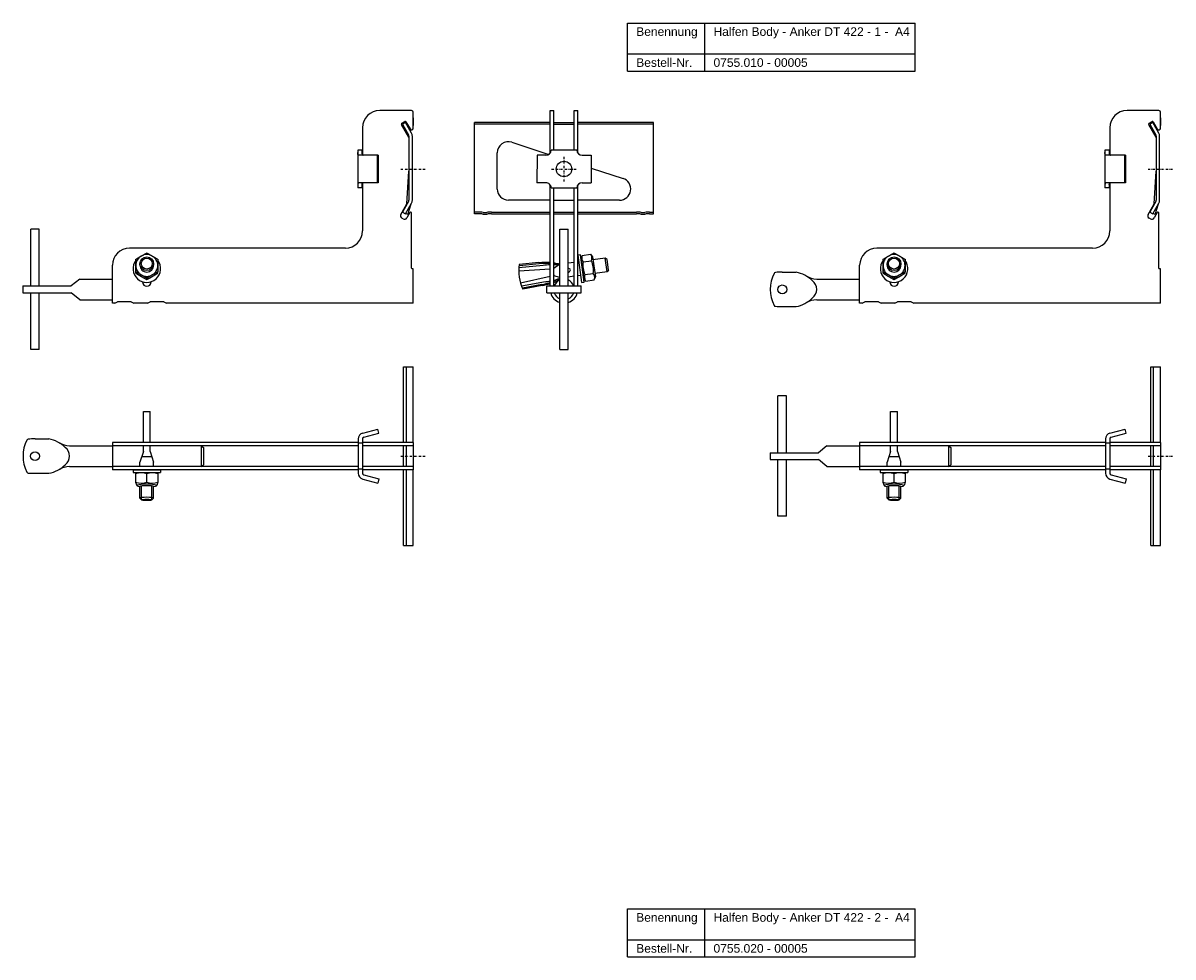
# Model space of a CAD drawing. Header units: millimetres. Extents: x 1273 to 2652, y -1202 to 170.
# Tile 2 of 4: x 1273 to 1942, y -373 to 170. Entities that reach past the tile are written whole.
import ezdxf

# ---------------------------------------------------------------- set-up
doc = ezdxf.new("R2010")
doc.units = ezdxf.units.MM
doc.header["$LTSCALE"] = 10
doc.linetypes.add('STRICHPUNKT2', pattern=[0.5, 0.25, -0.125, 0, -0.125])
doc.layers.add('HALFEN', color=2, linetype='Continuous')
doc.styles.add('ARIAL50', font='ARIAL.TTF', dxfattribs={"height": 5})

msp = doc.modelspace()

# ---------------------------------------------------------------- linework, layer by layer
at = {"layer": 'HALFEN'}
for p, q in [((1625.03, 170.28), (1792.23, 170.28)), ((1625.03, 142.28), (1625.03, 170.28)), ((1669.99, 142.28), (1669.99, 170.28)), ((1792.23, 142.28), (1792.23, 170.28)), ((1625.03, 152.28), (1792.23, 152.28)), ((1625.03, 142.28), (1792.23, 142.28)), ((1499.34, 119.36), (1480.84, 119.36)), ((1499.34, 119.36), (1480.84, 119.36)), ((1500.34, 115.09), (1500.34, 118.36)), ((1500.34, 109.17), (1500.34, 118.36)), ((1500.34, 115.09), (1500.34, 110.65)), ((1580.02, 94.69), (1580.02, 119.36)), ((1580.02, 119.36), (1582.02, 119.36)), ((1582.02, 96.36), (1582.02, 119.36)), ((1594.02, 96.35), (1594.02, 119.36)), ((1594.02, 119.36), (1596.02, 119.36)), ((1596.02, 94.7), (1596.02, 119.36)), ((1933.99, 119.36), (1915.49, 119.36)), ((1933.99, 119.36), (1915.49, 119.36)), ((1934.99, 115.09), (1934.99, 118.36)), ((1934.99, 109.17), (1934.99, 118.36)), ((1934.99, 115.09), (1934.99, 110.65)), ((1470.84, 109.36), (1470.84, 93.62)), ((1536.02, 59.35), (1536.02, 112.35)), ((1580.02, 112.35), (1536.02, 112.35)), ((1580.02, 111.35), (1536.02, 111.35)), ((1582.02, 112.35), (1594.02, 112.35)), ((1582.02, 111.35), (1594.02, 111.35)), ((1640.02, 112.35), (1596.02, 112.35)), ((1640.02, 111.35), (1596.02, 111.35)), ((1640.02, 59.35), (1640.02, 112.35)), ((1905.49, 109.36), (1905.49, 93.62)), ((1557.72, 100.9), (1579.25, 93.9)), ((1468.02, 96.36), (1468.02, 74.36)), ((1470.52, 96.36), (1468.02, 96.36)), ((1470.52, 96.36), (1470.52, 94.36)), ((1549.21, 73.72), (1549.21, 94.72)), ((1595.53, 96.35), (1580.53, 96.36)), ((1902.67, 96.36), (1902.67, 74.36)), ((1905.17, 96.36), (1902.67, 96.36)), ((1905.17, 96.36), (1905.17, 94.36)), ((1480.02, 93.36), (1468.8, 93.36)), ((1479.37, 93.36), (1479.37, 77.36)), ((1480.02, 93.36), (1480.02, 77.36)), ((1572.32, 93.37), (1572.31, 77.37)), ((1577.53, 93.37), (1572.32, 93.37)), ((1598.53, 93.35), (1603.74, 93.35)), ((1603.74, 93.35), (1603.73, 77.35)), ((1914.67, 93.36), (1903.45, 93.36)), ((1914.02, 93.36), (1914.02, 77.36)), ((1914.67, 93.36), (1914.67, 77.36)), ((1603.73, 85.95), (1622.35, 79.9)), ((1470.52, 74.36), (1468.02, 74.36)), ((1480.02, 77.36), (1468.8, 77.36)), ((1470.52, 76.36), (1470.52, 74.36)), ((1470.84, 77.1), (1470.84, 49.36)), ((1577.52, 77.37), (1572.31, 77.37)), ((1580.02, 17.36), (1580.02, 76.01)), ((1580.52, 74.36), (1595.52, 74.35)), ((1582.02, 17.36), (1582.02, 74.36)), ((1594.02, 17.36), (1594.02, 74.35)), ((1596.02, 17.36), (1596.02, 76.02)), ((1598.52, 77.35), (1603.73, 77.35)), ((1905.17, 74.36), (1902.67, 74.36)), ((1914.67, 77.36), (1903.45, 77.36)), ((1905.17, 76.36), (1905.17, 74.36)), ((1905.49, 77.1), (1905.49, 49.36)), ((1580.02, 67.22), (1555.71, 67.22)), ((1582.02, 67.22), (1594.02, 67.22)), ((1620.34, 67.22), (1596.02, 67.22)), ((1538.27, 60.35), (1536.02, 60.35)), ((1545.77, 60.35), (1580.02, 60.35)), ((1582.02, 60.35), (1594.02, 60.35)), ((1596.02, 60.35), (1630.27, 60.35)), ((1637.77, 60.35), (1640.02, 60.35)), ((1499.34, 27.66), (1499.34, 59.81)), ((1538.27, 59.35), (1536.02, 59.35)), ((1545.77, 59.35), (1580.02, 59.35)), ((1582.02, 59.35), (1594.02, 59.35)), ((1596.02, 59.35), (1630.27, 59.35)), ((1637.77, 59.35), (1640.02, 59.35)), ((1933.99, 27.66), (1933.99, 59.81)), ((1277.84, 17.36), (1277.84, 50.36)), ((1282.84, 50.36), (1277.84, 50.36)), ((1282.84, 17.36), (1282.84, 50.36)), ((1585.52, 17.36), (1585.52, 50.36)), ((1585.52, 50.36), (1590.52, 50.36)), ((1590.52, 17.36), (1590.52, 50.36)), ((1460.84, 39.36), (1335.34, 39.36)), ((1597.61, 35.42), (1596.02, 35.2)), ((1596.02, 35.2), (1598.25, 19.36)), ((1599.83, 19.58), (1597.61, 35.42)), ((1598.65, 35.07), (1597.91, 33.25)), ((1598.65, 35.07), (1603.43, 35.75)), ((1603.43, 35.75), (1604.65, 34.19)), ((1604.65, 34.19), (1606.26, 22.7)), ((1611.96, 33.56), (1604.88, 32.56)), ((1613.07, 25.64), (1611.96, 33.56)), ((1613.09, 32.71), (1611.96, 33.56)), ((1895.49, 39.36), (1769.99, 39.36)), ((1325.34, 7.36), (1325.34, 29.36)), ((1341.34, 29.47), (1341.34, 30.28)), ((1349.35, 29.47), (1349.35, 30.28)), ((1500.04, 27.36), (1499.64, 27.36)), ((1500.34, 7.36), (1500.34, 27.06)), ((1580.02, 27.17), (1561.75, 26)), ((1575.86, 29.29), (1561.83, 27.86)), ((1573.42, 30.92), (1561.99, 29.85)), ((1573.48, 30.22), (1562.05, 29.14)), ((1585.07, 29.57), (1582.02, 27.58)), ((1584.06, 29.66), (1585.07, 29.57)), ((1594.02, 31.04), (1590.52, 30.55)), ((1596.56, 31.39), (1596.02, 31.32)), ((1597.89, 33.4), (1599.51, 21.91)), ((1599.18, 31.36), (1603.96, 32.03)), ((1613.92, 26.76), (1613.07, 25.64)), ((1613.92, 26.76), (1613.09, 32.71)), ((1759.99, 7.36), (1759.99, 29.36)), ((1775.99, 29.47), (1775.99, 30.28)), ((1784, 29.47), (1784, 30.28)), ((1934.69, 27.36), (1934.29, 27.36)), ((1934.99, 7.36), (1934.99, 27.06)), ((1306.34, 21.36), (1301.34, 17.36)), ((1306.34, 21.36), (1325.34, 21.36)), ((1580.02, 22.85), (1562.72, 19.06)), ((1582.02, 23.8), (1582.09, 23.3)), ((1582.09, 23.3), (1582.02, 23.29)), ((1585.52, 22.25), (1582.09, 23.3)), ((1585.18, 21.69), (1585.52, 21.83)), ((1594.02, 22.96), (1590.52, 22.47)), ((1597.67, 23.47), (1596.02, 23.24)), ((1600.74, 20.2), (1599.53, 21.76)), ((1600.22, 23.92), (1605, 24.59)), ((1600.74, 20.2), (1605.52, 20.88)), ((1605.52, 20.88), (1606.26, 22.7)), ((1613.07, 25.64), (1605.99, 24.64)), ((1714.99, 25.36), (1722.99, 25.36)), ((1735, 21.36), (1759.99, 21.36)), ((1273.34, 17.36), (1301.34, 17.36)), ((1273.34, 17.36), (1273.34, 13.36)), ((1342.84, 19.66), (1342.84, 19.82)), ((1347.84, 19.66), (1347.84, 19.82)), ((1577.2, 19.78), (1563.32, 17.29)), ((1575.16, 18.24), (1563.88, 16.12)), ((1575.28, 17.6), (1564, 15.48)), ((1578.02, 17.36), (1598.02, 17.36)), ((1578.02, 13.36), (1578.02, 17.36)), ((1598.02, 13.36), (1598.02, 17.36)), ((1598.25, 19.36), (1599.83, 19.58)), ((1777.49, 19.66), (1777.49, 19.82)), ((1782.49, 19.66), (1782.49, 19.82)), ((1273.34, 13.36), (1301.34, 13.36)), ((1277.84, -19.64), (1277.84, 13.36)), ((1282.84, -19.64), (1282.84, 13.36)), ((1306.34, 9.36), (1301.34, 13.36)), ((1306.34, 9.36), (1325.34, 9.36)), ((1326.84, 7.36), (1325.34, 7.36)), ((1326.84, 7.36), (1328.34, 8.16)), ((1336.34, 8.16), (1328.34, 8.16)), ((1336.34, 8.16), (1337.84, 7.36)), ((1345.84, 7.36), (1337.84, 7.36)), ((1345.84, 7.36), (1347.34, 8.16)), ((1355.34, 8.16), (1347.34, 8.16)), ((1355.34, 8.16), (1356.84, 7.36)), ((1500.34, 7.36), (1356.84, 7.36)), ((1578.02, 13.36), (1598.02, 13.36)), ((1585.52, -19.64), (1585.52, 13.36)), ((1590.52, -19.64), (1590.52, 13.36)), ((1735, 9.36), (1759.99, 9.36)), ((1761.49, 7.36), (1759.99, 7.36)), ((1761.49, 7.36), (1762.99, 8.16)), ((1770.99, 8.16), (1762.99, 8.16)), ((1770.99, 8.16), (1772.49, 7.36)), ((1780.49, 7.36), (1772.49, 7.36)), ((1780.49, 7.36), (1781.99, 8.16)), ((1789.99, 8.16), (1781.99, 8.16)), ((1789.99, 8.16), (1791.49, 7.36)), ((1934.99, 7.36), (1791.49, 7.36)), ((1714.99, 5.36), (1722.99, 5.36)), ((1282.84, -19.64), (1277.84, -19.64)), ((1585.52, -19.64), (1590.52, -19.64)), ((1494.61, -73.62), (1494.61, -29.62)), ((1494.61, -29.62), (1500.34, -29.62)), ((1496.34, -73.62), (1496.34, -29.62)), ((1500.34, -73.62), (1500.34, -29.62)), ((1929.26, -73.62), (1929.26, -29.62)), ((1929.26, -29.62), (1934.99, -29.62)), ((1930.99, -73.62), (1930.99, -29.62)), ((1934.99, -73.62), (1934.99, -29.62)), ((1712.49, -79.62), (1712.49, -46.62)), ((1717.49, -46.62), (1712.49, -46.62)), ((1717.49, -79.62), (1717.49, -46.62)), ((1343.34, -55.6), (1347.34, -55.6)), ((1343.34, -73.62), (1343.34, -55.6)), ((1347.34, -73.62), (1347.34, -55.6)), ((1777.99, -55.6), (1781.99, -55.6)), ((1777.99, -73.62), (1777.99, -55.6)), ((1781.99, -73.62), (1781.99, -55.6)), ((1470.94, -68.26), (1479.7, -65.91)), ((1480.34, -68.33), (1479.7, -65.91)), ((1905.59, -68.26), (1914.35, -65.91)), ((1914.99, -68.33), (1914.35, -65.91)), ((1280.34, -71.62), (1288.34, -71.62)), ((1468.34, -71.64), (1468.34, -91.6)), ((1470.84, -71.64), (1470.84, -91.6)), ((1471.59, -70.67), (1480.34, -68.33)), ((1902.99, -71.64), (1902.99, -91.6)), ((1905.49, -71.64), (1905.49, -91.6)), ((1906.24, -70.67), (1914.99, -68.33)), ((1300.35, -75.62), (1325.34, -75.62)), ((1468.34, -73.62), (1325.34, -73.62)), ((1325.34, -73.62), (1325.34, -89.62)), ((1468.34, -75.62), (1325.34, -75.62)), ((1343.34, -78.85), (1341.34, -85.1)), ((1343.34, -78.85), (1343.34, -75.62)), ((1347.34, -78.85), (1347.34, -75.62)), ((1347.34, -78.85), (1349.34, -85.1)), ((1376.94, -75.62), (1376.94, -87.62)), ((1376.94, -75.62), (1378.34, -76.62)), ((1378.34, -76.62), (1378.34, -86.62)), ((1470.84, -74.12), (1468.34, -74.12)), ((1500.34, -73.62), (1470.84, -73.62)), ((1470.84, -73.62), (1470.84, -75.62)), ((1500.34, -75.62), (1470.84, -75.62)), ((1470.84, -75.62), (1470.84, -87.62)), ((1494.61, -87.62), (1494.61, -75.62)), ((1496.34, -87.62), (1496.34, -75.62)), ((1500.34, -73.62), (1500.34, -89.62)), ((1707.99, -79.62), (1735.99, -79.62)), ((1707.99, -79.62), (1707.99, -83.62)), ((1740.99, -75.62), (1735.99, -79.62)), ((1740.99, -75.62), (1759.99, -75.62)), ((1902.99, -73.62), (1759.99, -73.62)), ((1759.99, -73.62), (1759.99, -89.62)), ((1902.99, -75.62), (1759.99, -75.62)), ((1777.99, -78.85), (1775.99, -85.1)), ((1777.99, -78.85), (1777.99, -75.62)), ((1781.99, -78.85), (1781.99, -75.62)), ((1781.99, -78.85), (1783.99, -85.1)), ((1811.59, -75.62), (1811.59, -87.62)), ((1811.59, -75.62), (1812.99, -76.62)), ((1812.99, -76.62), (1812.99, -86.62)), ((1905.49, -74.12), (1902.99, -74.12)), ((1934.99, -73.62), (1905.49, -73.62)), ((1905.49, -73.62), (1905.49, -75.62)), ((1934.99, -75.62), (1905.49, -75.62)), ((1905.49, -75.62), (1905.49, -87.62)), ((1929.26, -87.62), (1929.26, -75.62)), ((1930.99, -87.62), (1930.99, -75.62)), ((1934.99, -73.62), (1934.99, -89.62)), ((1341.34, -87.62), (1341.34, -85.1)), ((1348.38, -82.1), (1342.34, -82.1)), ((1349.34, -87.62), (1349.34, -85.1)), ((1376.94, -87.62), (1378.34, -86.62)), ((1707.99, -83.62), (1735.99, -83.62)), ((1712.49, -116.62), (1712.49, -83.62)), ((1717.49, -116.62), (1717.49, -83.62)), ((1740.99, -87.62), (1735.99, -83.62)), ((1775.99, -87.62), (1775.99, -85.1)), ((1783.03, -82.1), (1776.99, -82.1)), ((1783.99, -87.62), (1783.99, -85.1)), ((1811.59, -87.62), (1812.99, -86.62)), ((1280.34, -91.62), (1288.34, -91.62)), ((1300.35, -87.62), (1325.34, -87.62)), ((1468.34, -87.62), (1325.34, -87.62)), ((1468.34, -89.62), (1325.34, -89.62)), ((1337.34, -89.62), (1353.34, -89.62)), ((1337.34, -89.62), (1337.34, -91.21)), ((1337.34, -91.21), (1353.34, -91.21)), ((1339.54, -91.21), (1338.84, -91.94)), ((1338.84, -91.94), (1338.84, -96.73)), ((1339.54, -91.21), (1351.14, -91.21)), ((1345.34, -96.73), (1345.34, -91.94)), ((1351.14, -91.21), (1351.84, -91.94)), ((1351.84, -91.94), (1351.84, -96.73)), ((1353.34, -89.62), (1353.34, -91.21)), ((1470.84, -89.12), (1468.34, -89.12)), ((1500.34, -87.62), (1470.84, -87.62)), ((1470.84, -87.62), (1470.84, -89.62)), ((1500.34, -89.62), (1470.84, -89.62)), ((1471.59, -92.57), (1480.34, -94.92)), ((1494.61, -133.62), (1494.61, -89.62)), ((1496.34, -133.62), (1496.34, -89.62)), ((1500.34, -133.62), (1500.34, -89.62)), ((1740.99, -87.62), (1759.99, -87.62)), ((1902.99, -87.62), (1759.99, -87.62)), ((1902.99, -89.62), (1759.99, -89.62)), ((1771.99, -89.62), (1787.99, -89.62)), ((1771.99, -89.62), (1771.99, -91.21)), ((1771.99, -91.21), (1787.99, -91.21)), ((1774.19, -91.21), (1773.49, -91.94)), ((1773.49, -91.94), (1773.49, -96.73)), ((1774.19, -91.21), (1785.79, -91.21)), ((1779.99, -96.73), (1779.99, -91.94)), ((1785.79, -91.21), (1786.49, -91.94)), ((1786.49, -91.94), (1786.49, -96.73)), ((1787.99, -89.62), (1787.99, -91.21)), ((1905.49, -89.12), (1902.99, -89.12)), ((1934.99, -87.62), (1905.49, -87.62)), ((1905.49, -87.62), (1905.49, -89.62)), ((1934.99, -89.62), (1905.49, -89.62)), ((1906.24, -92.57), (1914.99, -94.92)), ((1929.26, -133.62), (1929.26, -89.62)), ((1930.99, -133.62), (1930.99, -89.62)), ((1934.99, -133.62), (1934.99, -89.62)), ((1338.84, -96.73), (1339.54, -98.75)), ((1341.34, -106.1), (1341.34, -99.33)), ((1341.34, -106.1), (1341.34, -99.33)), ((1342.34, -107.1), (1342.34, -98.99)), ((1342.34, -107.1), (1342.34, -98.99)), ((1348.34, -107.1), (1348.34, -98.99)), ((1348.34, -107.1), (1348.34, -98.99)), ((1349.34, -106.1), (1349.34, -99.33)), ((1349.34, -106.1), (1349.34, -99.33)), ((1351.84, -96.73), (1351.14, -98.75)), ((1470.94, -94.98), (1479.7, -97.33)), ((1480.34, -94.92), (1479.7, -97.33)), ((1773.49, -96.73), (1774.19, -98.75)), ((1775.99, -106.1), (1775.99, -99.33)), ((1775.99, -106.1), (1775.99, -99.33)), ((1776.99, -107.1), (1776.99, -98.99)), ((1776.99, -107.1), (1776.99, -98.99)), ((1782.99, -107.1), (1782.99, -98.99)), ((1782.99, -107.1), (1782.99, -98.99)), ((1783.99, -106.1), (1783.99, -99.33)), ((1783.99, -106.1), (1783.99, -99.33)), ((1786.49, -96.73), (1785.79, -98.75)), ((1905.59, -94.98), (1914.35, -97.33)), ((1914.99, -94.92), (1914.35, -97.33)), ((1342.34, -107.1), (1341.34, -106.1)), ((1342.34, -107.1), (1341.34, -106.1)), ((1348.34, -107.1), (1349.34, -106.1)), ((1348.34, -107.1), (1349.34, -106.1)), ((1776.99, -107.1), (1775.99, -106.1)), ((1776.99, -107.1), (1775.99, -106.1)), ((1782.99, -107.1), (1783.99, -106.1)), ((1782.99, -107.1), (1783.99, -106.1)), ((1717.49, -116.62), (1712.49, -116.62)), ((1494.61, -133.62), (1500.34, -133.62)), ((1929.26, -133.62), (1934.99, -133.62)), ((1625.03, -344.93), (1792.23, -344.93)), ((1625.03, -372.93), (1625.03, -344.93)), ((1669.99, -372.93), (1669.99, -344.93)), ((1792.23, -372.93), (1792.23, -344.93)), ((1625.03, -362.93), (1792.23, -362.93)), ((1625.03, -372.93), (1792.23, -372.93))]:
    msp.add_line(p, q, dxfattribs=at)
at = {"layer": 'HALFEN', "extrusion": (0, 1, 0)}
for p, q in [((1497.82, 103.82), (1493.49, 111.31)), ((1493.68, 111.99), (1495.41, 112.99)), ((1495.82, 112.35), (1494.09, 111.35)), ((1494.09, 111.35), (1497.62, 105.23)), ((1499.35, 106.23), (1495.82, 112.35)), ((1496.09, 112.81), (1498.48, 108.67)), ((1932.47, 103.82), (1928.14, 111.31)), ((1928.33, 111.99), (1930.06, 112.99)), ((1930.47, 112.35), (1928.74, 111.35)), ((1928.74, 111.35), (1932.27, 105.23)), ((1934, 106.23), (1930.47, 112.35)), ((1930.74, 112.81), (1933.13, 108.67)), ((1497.82, 104.48), (1497.82, 67.22)), ((1499.82, 67.22), (1499.82, 104.48)), ((1932.47, 104.48), (1932.47, 67.22)), ((1934.47, 67.22), (1934.47, 104.48)), ((1496.69, 65.08), (1497.82, 84.19)), ((1931.34, 65.08), (1932.47, 84.19)), ((1493.13, 58.91), (1496.69, 65.08)), ((1497.62, 66.47), (1494.09, 60.35)), ((1494.09, 60.35), (1495.81, 59.36)), ((1495.82, 59.36), (1499.35, 65.47)), ((1497.23, 58.85), (1499.13, 65.09)), ((1927.78, 58.91), (1931.34, 65.08)), ((1932.27, 66.47), (1928.74, 60.35)), ((1928.74, 60.35), (1930.46, 59.36)), ((1930.47, 59.36), (1934, 65.47)), ((1931.87, 58.85), (1933.78, 65.09)), ((1494.54, 56.36), (1493.68, 56.86)), ((1495.82, 59.36), (1495.81, 59.36)), ((1496.16, 59.23), (1495.82, 59.36)), ((1497.23, 58.85), (1496.16, 59.23)), ((1498.41, 60.06), (1496.59, 56.91)), ((1929.19, 56.36), (1928.33, 56.86)), ((1930.47, 59.36), (1930.46, 59.36)), ((1930.81, 59.23), (1930.47, 59.36)), ((1931.87, 58.85), (1930.81, 59.23)), ((1933.06, 60.06), (1931.24, 56.91)), ((1338.94, 24.79), (1338.94, 25.53)), ((1345.34, 21.12), (1345.34, 21.86)), ((1351.74, 24.79), (1351.74, 25.53)), ((1773.59, 24.79), (1773.59, 25.53)), ((1779.99, 21.12), (1779.99, 21.86)), ((1786.39, 24.79), (1786.39, 25.53))]:
    msp.add_line(p, q, dxfattribs=at)
at = {"layer": 'HALFEN', "color": 1, "linetype": 'STRICHPUNKT2', "ltscale": 0.5}
for p, q in [((1588.02, 78.11), (1588.02, 92.61)), ((1493.09, 85.36), (1507.59, 85.36)), ((1580.77, 85.36), (1595.27, 85.36)), ((1927.74, 85.36), (1942.24, 85.36)), ((1493.09, -81.62), (1507.59, -81.62)), ((1927.74, -81.62), (1942.24, -81.62))]:
    msp.add_line(p, q, dxfattribs=at)
at = {"layer": 'HALFEN'}
for centre, radius in [((1588.02, 85.36), 4.5), ((1714.99, 15.36), 2.55), ((1280.34, -81.62), 2.55)]:
    msp.add_circle(centre, radius, dxfattribs=at)
for centre, radius, start, end in [((1480.84, 109.36), 10, 90, 180), ((1499.34, 118.36), 1, 0, 90), ((1915.49, 109.36), 10, 90, 180), ((1933.99, 118.36), 1, 0, 90), ((1493.93, 111.56), 0.5, 120, 210), ((1495.66, 112.56), 0.5, 30, 120), ((1499.34, 109.17), 1, 210, 0), ((1928.58, 111.56), 0.5, 120, 210), ((1930.31, 112.56), 0.5, 30, 120), ((1933.99, 109.17), 1, 210, 0), ((1496.32, 104.48), 1.5, 0, 30), ((1496.32, 104.48), 3.5, 360, 30), ((1555.71, 94.72), 6.5, 72, 180), ((1930.97, 104.48), 1.5, 0, 30), ((1930.97, 104.48), 3.5, 360, 30), ((1577.53, 96.37), 3, 269.95559, 359.95559), ((1598.53, 96.35), 3, 179.95559, 269.95559), ((1555.71, 73.72), 6.5, 180, 270), ((1577.52, 74.37), 3, 359.95559, 89.95559), ((1598.52, 74.35), 3, 89.95559, 179.95559), ((1620.34, 73.72), 6.5, 270, 72), ((1496.32, 67.22), 1.5, 330, 360), ((1496.32, 67.22), 3.5, 330, 0), ((1930.97, 67.22), 1.5, 330, 360), ((1930.97, 67.22), 3.5, 330, 0), ((1498.84, 59.81), 0.5, 0, 150), ((1538.27, 44.35), 16, 80.36636, 90), ((1545.77, 44.35), 16, 90, 99.63364), ((1630.27, 44.35), 16, 80.36636, 90), ((1637.77, 44.35), 16, 90, 99.63364), ((1933.49, 59.81), 0.5, 0, 150), ((1494.43, 58.16), 1.5, 150, 240), ((1495.29, 57.66), 1.5, 240, 330), ((1538.27, 44.35), 15, 80.36636, 90), ((1542.02, 66.44), 7.41, 260.36636, 279.63364), ((1542.02, 66.44), 6.41, 260.36636, 279.63364), ((1545.77, 44.35), 15, 90, 99.63364), ((1630.27, 44.35), 15, 80.36636, 90), ((1634.02, 66.44), 7.41, 260.36636, 279.63364), ((1634.02, 66.44), 6.41, 260.36636, 279.63364), ((1637.77, 44.35), 15, 90, 99.63364), ((1929.08, 58.16), 1.5, 150, 240), ((1929.94, 57.66), 1.5, 240, 330), ((1460.84, 49.36), 10, 270, 0), ((1895.49, 49.36), 10, 270, 0), ((1335.34, 29.36), 10, 90, 180), ((1601.62, 33.6), 3.32, 162.43847, 222.43847), ((1600.98, 33.51), 3.32, 333.56153, 33.56153), ((1769.99, 29.36), 10, 90, 180), ((1345.34, 27.42), 8, 143.1301, 36.8699), ((1499.64, 27.66), 0.3, 180, 270), ((1500.04, 27.06), 0.3, 0, 90), ((1588.55, 26.23), 26.8, 172.24397, 203.64347), ((1577.42, -11.23), 42.29, 86.47165, 95.44157), ((1577.58, -0.15), 30.65, 85.43459, 97.65576), ((1581.88, -13.98), 43.69, 92.44132, 97.9226), ((1577.42, -11.23), 42.29, 83.07738, 83.75165), ((1577.58, -0.15), 30.65, 74.98685, 81.67144), ((1581.88, -13.98), 43.69, 87.15167, 89.81779), ((1587.25, 50.74), 20.54, 256.67305, 265.17141), ((1577.58, -0.15), 30.65, 63.44584, 65.02826), ((1591.11, 26.69), 0.594, 357.93529, 73.26541), ((1611.4, 29.28), 12.4, 170.38303, 205.61697), ((1592.77, 26.67), 12.4, 350.38303, 25.61697), ((1779.99, 27.42), 8, 143.1301, 36.8699), ((1934.29, 27.66), 0.3, 180, 270), ((1934.69, 27.06), 0.3, 0, 90), ((1571.06, 63.04), 43.69, 278.0774, 281.83857), ((1570.74, 48.57), 30.65, 291.60765, 298.84489), ((1571.06, 63.04), 43.69, 284.53264, 288.84833), ((1567.53, 59.17), 42.29, 290.04791, 292.92262), ((1588.02, 15.36), 6, 114.62432, 160.52878), ((1594.06, 2.31), 20.54, 114.55078, 119.32695), ((1570.74, 48.57), 30.65, 310.20847, 312.55416), ((1588.02, 15.36), 6, 19.47122, 65.37568), ((1591.14, 26.49), 0.594, 302.73459, 18.06471), ((1603.19, 22.44), 3.32, 153.56153, 213.56153), ((1602.55, 22.35), 3.32, 342.43847, 42.43847), ((1728.55, 15.36), 20.55, 153.10667, 206.89333), ((1711.11, 24.2), 1, 95.71948, 153.10667), ((1714.34, -8.02), 33.38, 88.87071, 95.71948), ((1719.53, 6.97), 18.71, 45.68888, 79.34138), ((1735.7, 34.91), 13.57, 240.09537, 267.05052), ((1728.57, 15.36), 6.43, 308.92503, 51.07497), ((1345.34, 19.66), 2.5, 180, 0), ((1570.74, 48.57), 30.65, 278.34424, 287.63767), ((1567.53, 59.17), 42.29, 280.55843, 287.18811), ((1779.99, 19.66), 2.5, 180, 0), ((1588.02, 15.36), 8, 194.47751, 251.79004), ((1588.02, 15.36), 6, 199.47122, 245.37568), ((1588.02, 15.36), 6, 199.47122, 245.37568), ((1588.02, 15.36), 8, 288.20996, 345.52249), ((1588.02, 15.36), 6, 294.62432, 340.52878), ((1588.02, 15.36), 6, 294.62432, 340.52878), ((1719.53, 23.75), 18.71, 280.65862, 314.31112), ((1735.7, -4.2), 13.57, 92.94948, 119.90463), ((1711.11, 6.51), 1, 206.89333, 264.28052), ((1714.34, 38.73), 33.38, 264.28052, 271.12929), ((1293.9, -81.62), 20.55, 153.10667, 206.89333), ((1276.46, -72.78), 1, 95.71948, 153.10667), ((1279.69, -105), 33.38, 88.87071, 95.71948), ((1284.88, -90.01), 18.71, 45.68888, 79.34138), ((1471.84, -71.64), 3.5, 105, 180), ((1471.84, -71.64), 1, 105, 180), ((1906.49, -71.64), 3.5, 105, 180), ((1906.49, -71.64), 1, 105, 180), ((1301.05, -62.07), 13.57, 240.09537, 267.05052), ((1293.92, -81.62), 6.43, 308.92503, 51.07497), ((1284.88, -73.23), 18.71, 280.65862, 314.31112), ((1276.46, -90.47), 1, 206.89333, 264.28052), ((1279.69, -58.24), 33.38, 264.28052, 271.12929), ((1301.05, -101.17), 13.57, 92.94948, 119.90463), ((1342.09, -100.73), 9.37, 69.70545, 110.29455), ((1348.59, -100.73), 9.37, 69.70545, 110.29455), ((1471.84, -91.6), 3.5, 180, 255), ((1471.84, -91.6), 1, 180, 255), ((1776.74, -100.73), 9.37, 69.70545, 110.29455), ((1783.24, -100.73), 9.37, 69.70545, 110.29455), ((1906.49, -91.6), 3.5, 180, 255), ((1906.49, -91.6), 1, 180, 255), ((1342.09, -87.94), 9.37, 249.70545, 290.29455), ((1348.59, -87.94), 9.37, 249.70545, 290.29455), ((1776.74, -87.94), 9.37, 249.70545, 290.29455), ((1783.24, -87.94), 9.37, 249.70545, 290.29455)]:
    msp.add_arc(centre, radius, start, end, dxfattribs=at)
for centre, major_axis, ratio, start_param, end_param in [((1345.34, 29.26), (6.4, 0), 0.992546, 2.094395, 3.141593), ((1345.34, 29.26), (6.4, 0), 0.992546, 1.047198, 2.094395), ((1345.34, 29.26), (-6.4, 0), 0.992546, 3.141593, 4.18879), ((1779.99, 29.26), (6.4, 0), 0.992546, 2.094395, 3.141593), ((1779.99, 29.26), (6.4, 0), 0.992546, 1.047198, 2.094395), ((1779.99, 29.26), (-6.4, 0), 0.992546, 3.141593, 4.18879), ((1345.34, 29.26), (6.4, 0), 0.992546, 3.141593, 4.18879), ((1345.34, 29.4), (4, 0), 0.992546, 3.123186, 4.712389), ((1345.34, 29.4), (-4, 0), 0.992546, 1.570796, 3.16), ((1345.34, 29.26), (-6.4, 0), 0.992546, 2.094395, 3.141593), ((1779.99, 29.26), (6.4, 0), 0.992546, 3.141593, 4.18879), ((1779.99, 29.4), (4, 0), 0.992546, 3.123186, 4.712389), ((1779.99, 29.4), (-4, 0), 0.992546, 1.570796, 3.16), ((1779.99, 29.26), (-6.4, 0), 0.992546, 2.094395, 3.141593), ((1345.34, 29.26), (-6.4, 0), 0.992546, 1.047198, 2.094395), ((1779.99, 29.26), (-6.4, 0), 0.992546, 1.047198, 2.094395), ((1345.34, -98.75), (-5.8, 0), 0.139173, 2.331809, 7.092969), ((1345.35, -99.36), (4, 0), 0.139033, 0.050629, 3.096659), ((1779.99, -98.75), (-5.8, 0), 0.139173, 2.331809, 7.092969), ((1779.99, -99.36), (4, 0), 0.139033, 0.050629, 3.096659), ((1345.34, -106.11), (-4, 0), 0.139173, 3.158116, 6.266662), ((1345.34, -106.11), (-4, 0), 0.139173, 3.158116, 6.266662), ((1779.99, -106.11), (-4, 0), 0.139173, 3.158116, 6.266662), ((1779.99, -106.11), (-4, 0), 0.139173, 3.158116, 6.266662)]:
    msp.add_ellipse(centre, major_axis=major_axis, ratio=ratio, start_param=start_param, end_param=end_param, dxfattribs=at)
for centre, major_axis, ratio in [((1345.34, 30.28), (4, 0), 0.992546), ((1345.34, 30.37), (3.2, 0), 0.992546), ((1779.99, 30.28), (4, 0), 0.992546), ((1779.99, 30.37), (3.2, 0), 0.992546), ((1345.34, -107.1), (-3, 0), 0.139173), ((1345.34, -107.1), (-3, 0), 0.139173), ((1779.99, -107.1), (-3, 0), 0.139173), ((1779.99, -107.1), (-3, 0), 0.139173)]:
    msp.add_ellipse(centre, major_axis=major_axis, ratio=ratio, dxfattribs=at)
for points, knots in [([(1468.8, 93.36), (1468.7, 93.36), (1468.6, 93.37), (1468.43, 93.44), (1468.36, 93.49), (1468.23, 93.63), (1468.18, 93.72), (1468.1, 93.93), (1468.08, 94.05), (1468.04, 94.3), (1468.03, 94.44), (1468.02, 94.74), (1468.02, 94.89), (1468.02, 95.05)], [12.939429, 12.939429, 12.939429, 12.939429, 13.450896, 13.450896, 13.981749, 13.981749, 14.512603, 14.512603, 15.043457, 15.043457, 15.58114, 15.58114, 16.065881, 16.065881, 16.065881, 16.065881]), ([(1470.53, 94.2), (1470.54, 94.14), (1470.55, 94.08), (1470.58, 93.95), (1470.61, 93.88), (1470.68, 93.75), (1470.73, 93.7), (1470.81, 93.64), (1470.83, 93.63), (1470.85, 93.61)], [4.1764157, 4.1764157, 4.1764157, 4.1764157, 4.4061223, 4.4061223, 4.6848401, 4.6848401, 4.9635579, 4.9635579, 5.0545355, 5.0545355, 5.0545355, 5.0545355]), ([(1903.45, 93.36), (1903.35, 93.36), (1903.25, 93.37), (1903.08, 93.44), (1903, 93.49), (1902.88, 93.63), (1902.83, 93.72), (1902.75, 93.93), (1902.73, 94.05), (1902.69, 94.3), (1902.68, 94.44), (1902.67, 94.74), (1902.67, 94.89), (1902.67, 95.05)], [12.939429, 12.939429, 12.939429, 12.939429, 13.450896, 13.450896, 13.981749, 13.981749, 14.512603, 14.512603, 15.043457, 15.043457, 15.58114, 15.58114, 16.065881, 16.065881, 16.065881, 16.065881]), ([(1905.18, 94.2), (1905.19, 94.14), (1905.2, 94.08), (1905.23, 93.95), (1905.26, 93.88), (1905.33, 93.75), (1905.38, 93.7), (1905.46, 93.64), (1905.48, 93.63), (1905.5, 93.61)], [4.1764157, 4.1764157, 4.1764157, 4.1764157, 4.4061223, 4.4061223, 4.6848401, 4.6848401, 4.9635579, 4.9635579, 5.0545355, 5.0545355, 5.0545355, 5.0545355]), ([(1470.85, 93.61), (1470.89, 93.58), (1470.93, 93.55), (1471.03, 93.48), (1471.09, 93.45), (1471.16, 93.42)], [2.958333, 2.958333, 2.958333, 2.958333, 3.2000176, 3.2000176, 3.5438255, 3.5438255, 3.5438255, 3.5438255]), ([(1471.52, 93.36), (1471.4, 93.36), (1471.29, 93.38), (1471.17, 93.42), (1471.16, 93.42), (1471.16, 93.42)], [0, 0, 0, 0, 0.6724021, 0.6724021, 0.712352, 0.712352, 0.712352, 0.712352]), ([(1905.5, 93.61), (1905.54, 93.58), (1905.58, 93.55), (1905.68, 93.48), (1905.74, 93.45), (1905.81, 93.42)], [2.958333, 2.958333, 2.958333, 2.958333, 3.2000176, 3.2000176, 3.5438255, 3.5438255, 3.5438255, 3.5438255]), ([(1906.17, 93.36), (1906.05, 93.36), (1905.94, 93.38), (1905.82, 93.42), (1905.81, 93.42), (1905.81, 93.42)], [0, 0, 0, 0, 0.6724021, 0.6724021, 0.712352, 0.712352, 0.712352, 0.712352]), ([(1468.8, 77.36), (1468.7, 77.36), (1468.6, 77.34), (1468.43, 77.27), (1468.36, 77.22), (1468.23, 77.08), (1468.18, 76.99), (1468.1, 76.79), (1468.08, 76.67), (1468.04, 76.41), (1468.03, 76.27), (1468.02, 75.97), (1468.02, 75.82), (1468.02, 75.66)], [12.939429, 12.939429, 12.939429, 12.939429, 13.450896, 13.450896, 13.981749, 13.981749, 14.512603, 14.512603, 15.043457, 15.043457, 15.58114, 15.58114, 16.065881, 16.065881, 16.065881, 16.065881]), ([(1470.53, 76.51), (1470.54, 76.58), (1470.55, 76.64), (1470.58, 76.76), (1470.61, 76.84), (1470.68, 76.96), (1470.73, 77.02), (1470.81, 77.07), (1470.83, 77.09), (1470.85, 77.1)], [4.1764157, 4.1764157, 4.1764157, 4.1764157, 4.4061223, 4.4061223, 4.6848401, 4.6848401, 4.9635579, 4.9635579, 5.0545355, 5.0545355, 5.0545355, 5.0545355]), ([(1470.85, 77.1), (1470.89, 77.14), (1470.93, 77.17), (1471.03, 77.23), (1471.09, 77.27), (1471.16, 77.29)], [2.958333, 2.958333, 2.958333, 2.958333, 3.2000176, 3.2000176, 3.5438255, 3.5438255, 3.5438255, 3.5438255]), ([(1471.52, 77.36), (1471.4, 77.36), (1471.29, 77.34), (1471.17, 77.3), (1471.16, 77.29), (1471.16, 77.29)], [0, 0, 0, 0, 0.6724021, 0.6724021, 0.712352, 0.712352, 0.712352, 0.712352]), ([(1903.45, 77.36), (1903.35, 77.36), (1903.25, 77.34), (1903.08, 77.27), (1903, 77.22), (1902.88, 77.08), (1902.83, 76.99), (1902.75, 76.79), (1902.73, 76.67), (1902.69, 76.41), (1902.68, 76.27), (1902.67, 75.97), (1902.67, 75.82), (1902.67, 75.66)], [12.939429, 12.939429, 12.939429, 12.939429, 13.450896, 13.450896, 13.981749, 13.981749, 14.512603, 14.512603, 15.043457, 15.043457, 15.58114, 15.58114, 16.065881, 16.065881, 16.065881, 16.065881]), ([(1905.18, 76.51), (1905.19, 76.58), (1905.2, 76.64), (1905.23, 76.76), (1905.26, 76.84), (1905.33, 76.96), (1905.38, 77.02), (1905.46, 77.07), (1905.48, 77.09), (1905.5, 77.1)], [4.1764157, 4.1764157, 4.1764157, 4.1764157, 4.4061223, 4.4061223, 4.6848401, 4.6848401, 4.9635579, 4.9635579, 5.0545355, 5.0545355, 5.0545355, 5.0545355]), ([(1905.5, 77.1), (1905.54, 77.14), (1905.58, 77.17), (1905.68, 77.23), (1905.74, 77.27), (1905.81, 77.29)], [2.958333, 2.958333, 2.958333, 2.958333, 3.2000176, 3.2000176, 3.5438255, 3.5438255, 3.5438255, 3.5438255]), ([(1906.17, 77.36), (1906.05, 77.36), (1905.94, 77.34), (1905.82, 77.3), (1905.81, 77.29), (1905.81, 77.29)], [0, 0, 0, 0, 0.6724021, 0.6724021, 0.712352, 0.712352, 0.712352, 0.712352])]:
    msp.add_open_spline(points, degree=3, knots=knots, dxfattribs=at)
for points in [[(1470.52, 94.36), (1470.52, 94.3), (1470.52, 94.25), (1470.53, 94.2)], [(1905.17, 94.36), (1905.17, 94.3), (1905.17, 94.25), (1905.18, 94.2)], [(1470.52, 76.36), (1470.52, 76.41), (1470.52, 76.46), (1470.53, 76.51)], [(1905.17, 76.36), (1905.17, 76.41), (1905.17, 76.46), (1905.18, 76.51)]]:
    msp.add_open_spline(points, degree=3, dxfattribs=at)
for points, weights in [([(1338.94, 32.86), (1340.66, 33.91), (1342.14, 34.76)], [1.10687800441, 1.09201433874, 1]), ([(1342.14, 34.76), (1343.63, 35.61), (1345.34, 36.53)], [1, 1.09201433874, 1.10687800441]), ([(1345.34, 36.53), (1347.06, 35.61), (1348.54, 34.76)], [1.10687800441, 1.09201433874, 1]), ([(1348.54, 34.76), (1350.03, 33.91), (1351.74, 32.86)], [1, 1.09201433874, 1.10687800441]), ([(1773.59, 32.86), (1775.31, 33.91), (1776.79, 34.76)], [1.10687800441, 1.09201433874, 1]), ([(1776.79, 34.76), (1778.28, 35.61), (1779.99, 36.53)], [1, 1.09201433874, 1.10687800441]), ([(1779.99, 36.53), (1781.71, 35.61), (1783.19, 34.76)], [1.10687800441, 1.09201433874, 1]), ([(1783.19, 34.76), (1784.68, 33.91), (1786.39, 32.86)], [1, 1.09201433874, 1.10687800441]), ([(1338.94, 29.26), (1338.94, 30.96), (1338.94, 32.86)], [1, 1.09201433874, 1.10687800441]), ([(1338.94, 25.53), (1338.94, 27.56), (1338.94, 29.26)], [1.10687800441, 1.09201433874, 1]), ([(1351.74, 32.86), (1351.74, 30.96), (1351.74, 29.26)], [1.10687800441, 1.09201433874, 1]), ([(1351.74, 29.26), (1351.74, 27.56), (1351.74, 25.53)], [1, 1.09201433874, 1.10687800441]), ([(1773.59, 29.26), (1773.59, 30.96), (1773.59, 32.86)], [1, 1.09201433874, 1.10687800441]), ([(1773.59, 25.53), (1773.59, 27.56), (1773.59, 29.26)], [1.10687800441, 1.09201433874, 1]), ([(1786.39, 32.86), (1786.39, 30.96), (1786.39, 29.26)], [1.10687800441, 1.09201433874, 1]), ([(1786.39, 29.26), (1786.39, 27.56), (1786.39, 25.53)], [1, 1.09201433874, 1.10687800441]), ([(1342.14, 23.76), (1340.66, 24.61), (1338.94, 25.53)], [1, 1.09201433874, 1.10687800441]), ([(1338.94, 24.79), (1340.66, 23.74), (1342.14, 22.88)], [1.10687800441, 1.09201433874, 1]), ([(1345.34, 21.86), (1343.63, 22.91), (1342.14, 23.76)], [1.10687800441, 1.09201433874, 1]), ([(1342.14, 22.88), (1343.63, 22.03), (1345.34, 21.12)], [1, 1.09201433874, 1.10687800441]), ([(1348.54, 23.76), (1347.06, 22.91), (1345.34, 21.86)], [1, 1.09201433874, 1.10687800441]), ([(1345.34, 21.12), (1347.06, 22.03), (1348.54, 22.88)], [1.10687800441, 1.09201433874, 1]), ([(1351.74, 25.53), (1350.03, 24.61), (1348.54, 23.76)], [1.10687800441, 1.09201433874, 1]), ([(1348.54, 22.88), (1350.03, 23.74), (1351.74, 24.79)], [1, 1.09201433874, 1.10687800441]), ([(1776.79, 23.76), (1775.31, 24.61), (1773.59, 25.53)], [1, 1.09201433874, 1.10687800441]), ([(1773.59, 24.79), (1775.31, 23.74), (1776.79, 22.88)], [1.10687800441, 1.09201433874, 1]), ([(1779.99, 21.86), (1778.28, 22.91), (1776.79, 23.76)], [1.10687800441, 1.09201433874, 1]), ([(1776.79, 22.88), (1778.28, 22.03), (1779.99, 21.12)], [1, 1.09201433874, 1.10687800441]), ([(1783.19, 23.76), (1781.71, 22.91), (1779.99, 21.86)], [1, 1.09201433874, 1.10687800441]), ([(1779.99, 21.12), (1781.71, 22.03), (1783.19, 22.88)], [1.10687800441, 1.09201433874, 1]), ([(1786.39, 25.53), (1784.68, 24.61), (1783.19, 23.76)], [1.10687800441, 1.09201433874, 1]), ([(1783.19, 22.88), (1784.68, 23.74), (1786.39, 24.79)], [1, 1.09201433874, 1.10687800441])]:
    msp.add_rational_spline(points, weights, degree=2, dxfattribs=at)

# ---------------------------------------------------------------- texts
at = {"layer": 'HALFEN', "style": 'ARIAL50'}
for s, p in [('Benennung', (1630.03, 162.78)), ('Halfen Body - Anker DT 422 - 1 -  A4', (1674.99, 162.78)), ('Bestell-Nr.', (1630.03, 144.78)), ('0755.010 - 00005', (1674.99, 144.78)), ('Benennung', (1630.03, -352.43)), ('Halfen Body - Anker DT 422 - 2 -  A4', (1674.99, -352.43)), ('Bestell-Nr.', (1630.03, -370.43)), ('0755.020 - 00005', (1674.99, -370.43))]:
    msp.add_text(s, height=5, dxfattribs=at).set_placement(p)

doc.saveas('drawing.dxf')
